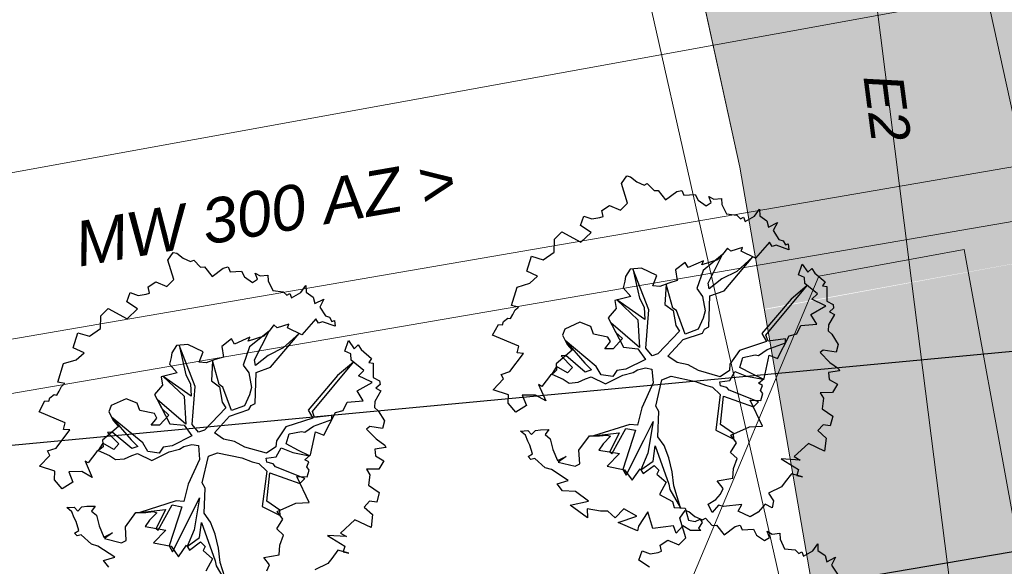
# Model space of a CAD drawing. Header units: metres. Extents: x 2643011 to 2643179, y 1217594 to 1217713.
# Tile 21 of 60: x 2643061 to 2643072, y 1217653 to 1217659. Entities that reach past the tile are written whole.
import ezdxf

# ---------------------------------------------------------------- set-up
doc = ezdxf.new("R2010")
doc.units = ezdxf.units.M
doc.linetypes.add('AUSGEZOGEN', pattern=[0])
for name, color, linetype in [('XR$1$_65373', 7, 'Continuous'), ('XR$1$_65374', 7, 'Continuous'), ('XR$1$_65386', 7, 'Continuous'), ('XR$1$_65388', 7, 'Continuous'), ('XR$1$_65389', 7, 'Continuous'), ('XR$1$_65391', 7, 'Continuous'), ('XR$1$_65397', 7, 'Continuous'), ('XR$1$_65398', 7, 'Continuous'), ('XR$1$_65411', 7, 'Continuous'), ('XR$1$_65414', 7, 'Continuous'), ('XR$1$_65415', 7, 'Continuous')]:
    doc.layers.add(name, color=color, linetype=linetype)
doc.styles.add('ARIAL', font='arial.ttf')

msp = doc.modelspace()

# ---------------------------------------------------------------- hatches: boundary and pattern name
at = {"layer": 'XR$1$_65414', "linetype": 'AUSGEZOGEN', "lineweight": 20, "true_color": 0xf0f0ea, "transparency": 33554687}
for points in [[(2643069.602, 1217656.008), (2643075.785, 1217657.132), (2643075.074, 1217660.177), (2643064.268, 1217706.514), (2643062.711, 1217713.187), (2643055.867, 1217713.187), (2643063.302, 1217684.361), (2643067.517, 1217665.822), (2643069.329, 1217657.59)], [(2643072.693, 1217656.568), (2643069.603, 1217655.999), (2643073.413, 1217633.883), (2643075.752, 1217620.307), (2643078.7, 1217620.737), (2643076.361, 1217634.313)]]:
    msp.add_hatch(color=7, dxfattribs=at).paths.add_polyline_path(points)

# ---------------------------------------------------------------- linework, layer by layer
at = {"layer": 'XR$1$_65373', "color": 3, "linetype": 'AUSGEZOGEN', "lineweight": 20, "transparency": 33554687}
msp.add_line((2643065.821, 1217670.513), (2643069.908, 1217652.404), dxfattribs=at)
at = {"layer": 'XR$1$_65374', "color": 5, "linetype": 'AUSGEZOGEN', "lineweight": 25, "transparency": 33554687}
msp.add_line((2643055.888, 1217653.987), (2643077.188, 1217655.99), dxfattribs=at)
at = {"layer": 'XR$1$_65386', "color": 204, "linetype": 'AUSGEZOGEN', "lineweight": 20, "transparency": 33554687}
for p, q in [((2643054.457, 1217656.302), (2643073.64, 1217659.788)), ((2643071.83, 1217656.669), (2643070.207, 1217656.374)), ((2643072.368, 1217653.718), (2643071.83, 1217656.669)), ((2643070.207, 1217656.374), (2643068.753, 1217652.908))]:
    msp.add_line(p, q, dxfattribs=at)
at = {"layer": 'XR$1$_65388', "color": 6, "linetype": 'AUSGEZOGEN', "lineweight": 20, "transparency": 33554687}
for p, q in [((2643054.847, 1217654.577), (2643076.769, 1217658.35)), ((2643054.949, 1217653.986), (2643076.995, 1217657.78))]:
    msp.add_line(p, q, dxfattribs=at)
at = {"layer": 'XR$1$_65391', "color": 6, "linetype": 'AUSGEZOGEN', "lineweight": 20, "transparency": 33554687}
for p, q in [((2643067.397, 1217686.751), (2643071.212, 1217656.557)), ((2643071.212, 1217656.557), (2643071.787, 1217652.014))]:
    msp.add_line(p, q, dxfattribs=at)
at = {"layer": 'XR$1$_65397', "color": 12, "linetype": 'AUSGEZOGEN', "lineweight": 25, "transparency": 33554687}
msp.add_line((2643073.463, 1217653.485), (2643066.188, 1217652.248), dxfattribs=at)
at = {"layer": 'XR$1$_65398', "color": 250, "linetype": 'AUSGEZOGEN', "lineweight": -3, "transparency": 33554687}
for p, q in [((2643068.008, 1217657.407), (2643068.067, 1217657.492)), ((2643068.067, 1217657.492), (2643068.109, 1217657.481)), ((2643068.075, 1217657.189), (2643068.008, 1217657.407)), ((2643068.109, 1217657.481), (2643068.177, 1217657.426)), ((2643068.177, 1217657.426), (2643068.261, 1217657.389)), ((2643068.261, 1217657.389), (2643068.295, 1217657.407)), ((2643068.295, 1217657.407), (2643068.37, 1217657.327)), ((2643068.37, 1217657.327), (2643068.416, 1217657.33)), ((2643068.416, 1217657.33), (2643068.5, 1217657.223)), ((2643068.5, 1217657.223), (2643068.624, 1217657.316)), ((2643068.624, 1217657.316), (2643068.682, 1217657.329)), ((2643068.682, 1217657.329), (2643068.704, 1217657.276)), ((2643068.704, 1217657.276), (2643068.83, 1217657.284)), ((2643068.83, 1217657.284), (2643068.863, 1217657.22)), ((2643067.788, 1217657.107), (2643067.873, 1217657.162)), ((2643067.873, 1217657.162), (2643067.998, 1217657.109)), ((2643067.998, 1217657.109), (2643068.075, 1217657.189)), ((2643068.863, 1217657.22), (2643068.95, 1217657.157)), ((2643068.95, 1217657.157), (2643069.007, 1217657.193)), ((2643069.007, 1217657.193), (2643068.982, 1217657.261)), ((2643068.982, 1217657.261), (2643069.037, 1217657.231)), ((2643069.037, 1217657.231), (2643069.124, 1217657.238)), ((2643069.124, 1217657.238), (2643069.125, 1217657.174)), ((2643069.125, 1217657.174), (2643069.177, 1217657.067)), ((2643067.802, 1217657.039), (2643067.788, 1217657.107)), ((2643069.177, 1217657.067), (2643069.293, 1217657.052)), ((2643069.293, 1217657.052), (2643069.335, 1217657.014)), ((2643069.492, 1217657.043), (2643069.548, 1217657.122)), ((2643069.548, 1217657.122), (2643069.549, 1217657.047)), ((2643069.549, 1217657.047), (2643069.628, 1217656.991)), ((2643067.552, 1217656.939), (2643067.588, 1217657.044)), ((2643067.669, 1217656.86), (2643067.552, 1217656.939)), ((2643067.588, 1217657.044), (2643067.676, 1217657.011)), ((2643067.676, 1217657.011), (2643067.766, 1217657.026)), ((2643067.766, 1217657.026), (2643067.802, 1217657.039)), ((2643069.335, 1217657.014), (2643069.368, 1217657.032)), ((2643069.368, 1217657.032), (2643069.388, 1217656.984)), ((2643069.388, 1217656.984), (2643069.492, 1217657.043)), ((2643069.628, 1217656.991), (2643069.648, 1217656.92)), ((2643069.648, 1217656.92), (2643069.746, 1217656.972)), ((2643069.746, 1217656.972), (2643069.7, 1217656.883)), ((2643067.26, 1217656.785), (2643067.342, 1217656.867)), ((2643067.342, 1217656.867), (2643067.554, 1217656.752)), ((2643067.554, 1217656.752), (2643067.669, 1217656.86)), ((2643069.7, 1217656.883), (2643069.764, 1217656.782)), ((2643067.255, 1217656.642), (2643067.26, 1217656.785)), ((2643069.657, 1217656.752), (2643069.502, 1217656.573)), ((2643069.687, 1217656.703), (2643069.657, 1217656.752)), ((2643069.764, 1217656.782), (2643069.81, 1217656.768)), ((2643069.81, 1217656.768), (2643069.835, 1217656.722)), ((2643069.835, 1217656.722), (2643069.866, 1217656.732)), ((2643069.866, 1217656.732), (2643069.874, 1217656.667)), ((2643062.948, 1217656.553), (2643063.007, 1217656.638)), ((2643063.007, 1217656.638), (2643063.049, 1217656.628)), ((2643063.049, 1217656.628), (2643063.117, 1217656.573)), ((2643067.132, 1217656.555), (2643067.255, 1217656.642)), ((2643069.135, 1217656.613), (2643068.919, 1217656.438)), ((2643068.973, 1217656.294), (2643069.135, 1217656.613)), ((2643069.135, 1217656.613), (2643069.079, 1217656.555)), ((2643069.189, 1217656.684), (2643069.135, 1217656.613)), ((2643069.228, 1217656.651), (2643069.189, 1217656.684)), ((2643069.358, 1217656.691), (2643069.228, 1217656.651)), ((2643069.342, 1217656.651), (2643069.358, 1217656.691)), ((2643069.502, 1217656.573), (2643069.342, 1217656.651)), ((2643069.734, 1217656.717), (2643069.687, 1217656.703)), ((2643069.874, 1217656.667), (2643069.734, 1217656.717)), ((2643063.015, 1217656.335), (2643062.948, 1217656.553)), ((2643063.117, 1217656.573), (2643063.202, 1217656.535)), ((2643063.202, 1217656.535), (2643063.236, 1217656.553)), ((2643063.236, 1217656.553), (2643063.31, 1217656.474)), ((2643066.951, 1217656.427), (2643067.003, 1217656.595)), ((2643067.003, 1217656.595), (2643067.132, 1217656.555)), ((2643068.716, 1217656.526), (2643068.609, 1217656.443)), ((2643068.751, 1217656.469), (2643068.716, 1217656.526)), ((2643068.923, 1217656.544), (2643068.751, 1217656.469)), ((2643069.079, 1217656.555), (2643068.903, 1217656.501)), ((2643068.903, 1217656.501), (2643068.923, 1217656.544)), ((2643069.153, 1217656.211), (2643069.473, 1217656.587)), ((2643069.473, 1217656.587), (2643069.293, 1217656.426)), ((2643069.982, 1217656.389), (2643070.023, 1217656.508)), ((2643070.023, 1217656.508), (2643070.087, 1217656.416)), ((2643063.31, 1217656.474), (2643063.356, 1217656.476)), ((2643063.356, 1217656.476), (2643063.441, 1217656.369)), ((2643063.441, 1217656.369), (2643063.564, 1217656.463)), ((2643063.564, 1217656.463), (2643063.622, 1217656.476)), ((2643063.622, 1217656.476), (2643063.644, 1217656.423)), ((2643063.644, 1217656.423), (2643063.77, 1217656.43)), ((2643063.77, 1217656.43), (2643063.804, 1217656.366)), ((2643063.947, 1217656.34), (2643063.922, 1217656.407)), ((2643063.922, 1217656.407), (2643063.977, 1217656.377)), ((2643067.072, 1217656.373), (2643066.951, 1217656.427)), ((2643068.105, 1217656.452), (2643068.051, 1217656.37)), ((2643068.23, 1217656.464), (2643068.105, 1217656.452)), ((2643068.314, 1217655.996), (2643068.134, 1217656.455)), ((2643068.134, 1217656.455), (2643068.207, 1217656.128)), ((2643068.403, 1217656.382), (2643068.23, 1217656.464)), ((2643068.609, 1217656.443), (2643068.628, 1217656.324)), ((2643068.919, 1217656.438), (2643068.849, 1217656.234)), ((2643069.293, 1217656.426), (2643069.127, 1217656.342)), ((2643070.048, 1217656.359), (2643069.982, 1217656.389)), ((2643070.087, 1217656.416), (2643070.129, 1217656.46)), ((2643070.129, 1217656.46), (2643070.162, 1217656.408)), ((2643070.162, 1217656.408), (2643070.28, 1217656.308)), ((2643062.728, 1217656.253), (2643062.813, 1217656.309)), ((2643062.813, 1217656.309), (2643062.938, 1217656.256)), ((2643062.938, 1217656.256), (2643063.015, 1217656.335)), ((2643063.804, 1217656.366), (2643063.89, 1217656.304)), ((2643063.89, 1217656.304), (2643063.947, 1217656.34)), ((2643063.977, 1217656.377), (2643064.064, 1217656.385)), ((2643064.064, 1217656.385), (2643064.065, 1217656.321)), ((2643064.065, 1217656.321), (2643064.117, 1217656.214)), ((2643066.844, 1217656.252), (2643066.984, 1217656.294)), ((2643066.984, 1217656.294), (2643067.072, 1217656.373)), ((2643068.046, 1217656.319), (2643068.026, 1217656.244)), ((2643068.051, 1217656.37), (2643068.046, 1217656.319)), ((2643068.356, 1217656.267), (2643068.403, 1217656.382)), ((2643068.535, 1217656.296), (2643068.436, 1217656.259)), ((2643068.504, 1217656.285), (2643068.492, 1217656.058)), ((2643068.579, 1217656.017), (2643068.504, 1217656.285)), ((2643068.628, 1217656.324), (2643068.535, 1217656.296)), ((2643068.985, 1217656.231), (2643068.973, 1217656.294)), ((2643069.127, 1217656.342), (2643068.985, 1217656.231)), ((2643070.052, 1217656.29), (2643070.048, 1217656.359)), ((2643070.192, 1217656.175), (2643070.052, 1217656.29)), ((2643070.28, 1217656.308), (2643070.249, 1217656.264)), ((2643062.492, 1217656.086), (2643062.528, 1217656.191)), ((2643062.528, 1217656.191), (2643062.617, 1217656.157)), ((2643062.617, 1217656.157), (2643062.706, 1217656.172)), ((2643062.706, 1217656.172), (2643062.743, 1217656.185)), ((2643062.743, 1217656.185), (2643062.728, 1217656.253)), ((2643064.117, 1217656.214), (2643064.233, 1217656.199)), ((2643064.233, 1217656.199), (2643064.275, 1217656.161)), ((2643064.275, 1217656.161), (2643064.309, 1217656.179)), ((2643064.309, 1217656.179), (2643064.328, 1217656.13)), ((2643064.328, 1217656.13), (2643064.432, 1217656.19)), ((2643064.432, 1217656.19), (2643064.488, 1217656.269)), ((2643064.488, 1217656.269), (2643064.489, 1217656.194)), ((2643064.489, 1217656.194), (2643064.568, 1217656.138)), ((2643066.78, 1217656.046), (2643066.844, 1217656.252)), ((2643068.026, 1217656.244), (2643068.11, 1217656.148)), ((2643068.436, 1217656.259), (2643068.356, 1217656.267)), ((2643068.849, 1217656.234), (2643068.91, 1217656.148)), ((2643068.993, 1217656.153), (2643069.153, 1217656.211)), ((2643069.619, 1217655.716), (2643070.079, 1217656.268)), ((2643070.079, 1217656.268), (2643069.898, 1217656.118)), ((2643070.132, 1217656.116), (2643070.192, 1217656.175)), ((2643070.249, 1217656.264), (2643070.296, 1217656.257)), ((2643070.296, 1217656.257), (2643070.299, 1217656.096)), ((2643062.609, 1217656.007), (2643062.492, 1217656.086)), ((2643064.568, 1217656.138), (2643064.588, 1217656.067)), ((2643064.588, 1217656.067), (2643064.686, 1217656.118)), ((2643064.686, 1217656.118), (2643064.641, 1217656.029)), ((2643068.11, 1217656.148), (2643067.933, 1217656.102)), ((2643067.933, 1217656.102), (2643067.948, 1217656.013)), ((2643068.268, 1217655.89), (2643067.954, 1217656.108)), ((2643067.954, 1217656.108), (2643068.188, 1217655.886)), ((2643068.207, 1217656.128), (2643068.26, 1217656.026)), ((2643068.91, 1217656.148), (2643068.941, 1217655.985)), ((2643068.981, 1217655.807), (2643068.993, 1217656.153)), ((2643069.898, 1217656.118), (2643069.571, 1217655.734)), ((2643070.277, 1217656.047), (2643070.132, 1217656.116)), ((2643070.299, 1217656.096), (2643070.369, 1217656.057)), ((2643062.2, 1217655.931), (2643062.282, 1217656.013)), ((2643062.282, 1217656.013), (2643062.494, 1217655.898)), ((2643062.494, 1217655.898), (2643062.609, 1217656.007)), ((2643064.641, 1217656.029), (2643064.705, 1217655.929)), ((2643066.859, 1217656.028), (2643066.78, 1217656.046)), ((2643066.794, 1217655.945), (2643066.821, 1217655.998)), ((2643066.821, 1217655.998), (2643066.859, 1217656.028)), ((2643067.948, 1217656.013), (2643067.858, 1217655.907)), ((2643068.26, 1217656.026), (2643068.268, 1217655.89)), ((2643068.278, 1217655.571), (2643068.314, 1217655.996)), ((2643068.492, 1217656.058), (2643068.582, 1217655.99)), ((2643068.621, 1217655.989), (2643068.579, 1217656.017)), ((2643068.582, 1217655.99), (2643068.612, 1217655.822)), ((2643068.717, 1217655.726), (2643068.621, 1217655.989)), ((2643068.941, 1217655.985), (2643068.919, 1217655.904)), ((2643070.118, 1217655.947), (2643070.285, 1217656.041)), ((2643070.285, 1217656.041), (2643070.277, 1217656.047)), ((2643070.373, 1217656.016), (2643070.329, 1217655.977)), ((2643070.329, 1217655.977), (2643070.384, 1217655.946)), ((2643070.369, 1217656.057), (2643070.373, 1217656.016)), ((2643062.195, 1217655.788), (2643062.2, 1217655.931)), ((2643064.597, 1217655.898), (2643064.443, 1217655.72)), ((2643064.627, 1217655.849), (2643064.597, 1217655.898)), ((2643064.674, 1217655.863), (2643064.627, 1217655.849)), ((2643064.815, 1217655.814), (2643064.674, 1217655.863)), ((2643064.705, 1217655.929), (2643064.751, 1217655.914)), ((2643064.751, 1217655.914), (2643064.775, 1217655.869)), ((2643064.775, 1217655.869), (2643064.806, 1217655.879)), ((2643064.806, 1217655.879), (2643064.815, 1217655.814)), ((2643066.681, 1217655.831), (2643066.69, 1217655.868)), ((2643066.69, 1217655.868), (2643066.74, 1217655.905)), ((2643066.74, 1217655.905), (2643066.77, 1217655.9)), ((2643066.77, 1217655.9), (2643066.794, 1217655.945)), ((2643067.542, 1217655.859), (2643067.377, 1217655.783)), ((2643067.666, 1217655.81), (2643067.542, 1217655.859)), ((2643067.858, 1217655.907), (2643067.943, 1217655.746)), ((2643068.21, 1217655.578), (2643067.888, 1217655.851)), ((2643067.888, 1217655.851), (2643068.03, 1217655.581)), ((2643068.188, 1217655.886), (2643068.21, 1217655.578)), ((2643068.919, 1217655.904), (2643068.861, 1217655.781)), ((2643070.187, 1217655.836), (2643070.118, 1217655.947)), ((2643070.384, 1217655.946), (2643070.316, 1217655.829)), ((2643061.891, 1217655.574), (2643061.943, 1217655.742)), ((2643061.943, 1217655.742), (2643062.072, 1217655.702)), ((2643062.072, 1217655.702), (2643062.195, 1217655.788)), ((2643064.076, 1217655.759), (2643063.859, 1217655.585)), ((2643063.913, 1217655.441), (2643064.076, 1217655.759)), ((2643064.076, 1217655.759), (2643064.02, 1217655.702)), ((2643064.129, 1217655.831), (2643064.076, 1217655.759)), ((2643064.093, 1217655.358), (2643064.413, 1217655.734)), ((2643064.168, 1217655.797), (2643064.129, 1217655.831)), ((2643064.298, 1217655.838), (2643064.168, 1217655.797)), ((2643064.413, 1217655.734), (2643064.233, 1217655.572)), ((2643064.283, 1217655.797), (2643064.298, 1217655.838)), ((2643064.443, 1217655.72), (2643064.283, 1217655.797)), ((2643066.57, 1217655.714), (2643066.636, 1217655.835)), ((2643066.636, 1217655.835), (2643066.681, 1217655.831)), ((2643067.377, 1217655.783), (2643067.349, 1217655.714)), ((2643067.694, 1217655.727), (2643067.666, 1217655.81)), ((2643067.943, 1217655.746), (2643068.017, 1217655.677)), ((2643068.656, 1217655.759), (2643068.414, 1217655.508)), ((2643068.612, 1217655.822), (2643068.656, 1217655.759)), ((2643068.694, 1217655.667), (2643068.91, 1217655.737)), ((2643068.861, 1217655.781), (2643068.717, 1217655.726)), ((2643068.91, 1217655.737), (2643068.935, 1217655.783)), ((2643068.935, 1217655.783), (2643068.981, 1217655.807)), ((2643069.571, 1217655.734), (2643069.625, 1217655.643)), ((2643069.877, 1217655.707), (2643069.963, 1217655.729)), ((2643069.963, 1217655.729), (2643070.006, 1217655.823)), ((2643070.006, 1217655.823), (2643070.187, 1217655.836)), ((2643070.316, 1217655.829), (2643070.313, 1217655.762)), ((2643070.313, 1217655.762), (2643070.354, 1217655.725)), ((2643063.657, 1217655.673), (2643063.549, 1217655.59)), ((2643063.691, 1217655.615), (2643063.657, 1217655.673)), ((2643063.863, 1217655.691), (2643063.691, 1217655.615)), ((2643064.02, 1217655.702), (2643063.843, 1217655.647)), ((2643063.843, 1217655.647), (2643063.863, 1217655.691)), ((2643064.923, 1217655.536), (2643064.963, 1217655.654)), ((2643064.963, 1217655.654), (2643065.027, 1217655.563)), ((2643066.862, 1217655.592), (2643066.57, 1217655.714)), ((2643067.349, 1217655.714), (2643067.402, 1217655.612)), ((2643067.726, 1217655.366), (2643067.38, 1217655.655)), ((2643067.38, 1217655.655), (2643067.599, 1217655.403)), ((2643067.856, 1217655.694), (2643067.694, 1217655.727)), ((2643067.823, 1217655.564), (2643067.883, 1217655.644)), ((2643067.883, 1217655.644), (2643067.856, 1217655.694)), ((2643068.017, 1217655.677), (2643067.915, 1217655.563)), ((2643068.526, 1217655.481), (2643068.694, 1217655.667)), ((2643069.625, 1217655.643), (2643069.325, 1217655.545)), ((2643069.644, 1217655.649), (2643069.619, 1217655.716)), ((2643069.633, 1217655.555), (2643069.837, 1217655.628)), ((2643069.836, 1217655.673), (2643069.644, 1217655.649)), ((2643069.747, 1217655.453), (2643069.877, 1217655.707)), ((2643069.837, 1217655.628), (2643069.836, 1217655.673)), ((2643070.354, 1217655.725), (2643070.425, 1217655.611)), ((2643062.013, 1217655.519), (2643061.891, 1217655.574)), ((2643061.925, 1217655.44), (2643062.013, 1217655.519)), ((2643062.992, 1217655.517), (2643062.986, 1217655.466)), ((2643063.045, 1217655.599), (2643062.992, 1217655.517)), ((2643063.17, 1217655.611), (2643063.045, 1217655.599)), ((2643063.254, 1217655.142), (2643063.075, 1217655.602)), ((2643063.075, 1217655.602), (2643063.147, 1217655.274)), ((2643063.343, 1217655.529), (2643063.17, 1217655.611)), ((2643063.296, 1217655.413), (2643063.343, 1217655.529)), ((2643063.549, 1217655.59), (2643063.569, 1217655.47)), ((2643063.859, 1217655.585), (2643063.789, 1217655.381)), ((2643064.233, 1217655.572), (2643064.067, 1217655.489)), ((2643064.988, 1217655.505), (2643064.923, 1217655.536)), ((2643065.027, 1217655.563), (2643065.069, 1217655.607)), ((2643065.069, 1217655.607), (2643065.102, 1217655.555)), ((2643065.102, 1217655.555), (2643065.22, 1217655.455)), ((2643066.763, 1217655.308), (2643066.915, 1217655.511)), ((2643066.843, 1217655.517), (2643066.862, 1217655.592)), ((2643066.915, 1217655.511), (2643066.843, 1217655.517)), ((2643067.457, 1217655.549), (2643067.279, 1217655.396)), ((2643067.402, 1217655.612), (2643067.457, 1217655.549)), ((2643067.915, 1217655.563), (2643067.823, 1217655.564)), ((2643068.03, 1217655.581), (2643068.191, 1217655.563)), ((2643068.191, 1217655.563), (2643068.275, 1217655.445)), ((2643068.351, 1217655.486), (2643068.278, 1217655.571)), ((2643069.325, 1217655.545), (2643069.217, 1217655.391)), ((2643069.534, 1217655.487), (2643069.633, 1217655.555)), ((2643070.258, 1217655.549), (2643070.224, 1217655.521)), ((2643070.224, 1217655.521), (2643070.332, 1217655.41)), ((2643070.4, 1217655.527), (2643070.258, 1217655.549)), ((2643070.425, 1217655.611), (2643070.4, 1217655.527)), ((2643061.784, 1217655.399), (2643061.925, 1217655.44)), ((2643062.986, 1217655.466), (2643062.967, 1217655.391)), ((2643063.376, 1217655.406), (2643063.296, 1217655.413)), ((2643063.475, 1217655.443), (2643063.376, 1217655.406)), ((2643063.445, 1217655.431), (2643063.433, 1217655.204)), ((2643063.519, 1217655.163), (2643063.445, 1217655.431)), ((2643063.569, 1217655.47), (2643063.475, 1217655.443)), ((2643063.925, 1217655.377), (2643063.913, 1217655.441)), ((2643064.067, 1217655.489), (2643063.925, 1217655.377)), ((2643064.56, 1217654.862), (2643065.019, 1217655.414)), ((2643065.019, 1217655.414), (2643064.839, 1217655.264)), ((2643064.992, 1217655.436), (2643064.988, 1217655.505)), ((2643065.132, 1217655.322), (2643064.992, 1217655.436)), ((2643065.22, 1217655.455), (2643065.189, 1217655.411)), ((2643065.189, 1217655.411), (2643065.236, 1217655.403)), ((2643065.236, 1217655.403), (2643065.239, 1217655.242)), ((2643067.386, 1217655.488), (2643067.335, 1217655.484)), ((2643067.335, 1217655.484), (2643067.462, 1217655.356)), ((2643067.604, 1217655.302), (2643067.386, 1217655.488)), ((2643067.599, 1217655.403), (2643067.672, 1217655.327)), ((2643068.275, 1217655.445), (2643068.057, 1217655.335)), ((2643068.414, 1217655.508), (2643068.351, 1217655.486)), ((2643068.629, 1217655.41), (2643068.526, 1217655.481)), ((2643068.751, 1217655.383), (2643068.629, 1217655.41)), ((2643069.327, 1217655.356), (2643069.361, 1217655.467)), ((2643069.361, 1217655.467), (2643069.498, 1217655.494)), ((2643069.498, 1217655.494), (2643069.534, 1217655.487)), ((2643069.597, 1217655.233), (2643069.656, 1217655.491)), ((2643069.656, 1217655.491), (2643069.747, 1217655.453)), ((2643070.332, 1217655.41), (2643070.426, 1217655.342)), ((2643061.72, 1217655.192), (2643061.784, 1217655.399)), ((2643063.05, 1217655.294), (2643062.873, 1217655.249)), ((2643062.967, 1217655.391), (2643063.05, 1217655.294)), ((2643063.789, 1217655.381), (2643063.85, 1217655.294)), ((2643063.85, 1217655.294), (2643063.882, 1217655.132)), ((2643063.921, 1217654.954), (2643063.934, 1217655.3)), ((2643063.934, 1217655.3), (2643064.093, 1217655.358)), ((2643065.073, 1217655.263), (2643065.132, 1217655.322)), ((2643066.666, 1217655.278), (2643066.763, 1217655.308)), ((2643067.251, 1217655.295), (2643067.215, 1217655.27)), ((2643067.281, 1217655.366), (2643067.232, 1217655.281)), ((2643067.284, 1217655.323), (2643067.251, 1217655.295)), ((2643067.279, 1217655.396), (2643067.284, 1217655.323)), ((2643067.404, 1217655.293), (2643067.281, 1217655.366)), ((2643067.462, 1217655.356), (2643067.404, 1217655.293)), ((2643067.672, 1217655.327), (2643067.604, 1217655.302)), ((2643067.782, 1217655.272), (2643067.726, 1217655.366)), ((2643067.956, 1217655.321), (2643067.911, 1217655.254)), ((2643068.057, 1217655.335), (2643067.956, 1217655.321)), ((2643068.022, 1217655.269), (2643068.137, 1217655.297)), ((2643068.137, 1217655.297), (2643068.186, 1217655.327)), ((2643068.186, 1217655.327), (2643068.276, 1217655.349)), ((2643068.276, 1217655.349), (2643068.347, 1217655.337)), ((2643068.347, 1217655.337), (2643068.36, 1217655.182)), ((2643068.866, 1217655.319), (2643068.751, 1217655.383)), ((2643069.107, 1217655.251), (2643068.866, 1217655.319)), ((2643069.211, 1217655.321), (2643069.107, 1217655.251)), ((2643069.217, 1217655.391), (2643069.211, 1217655.321)), ((2643069.215, 1217655.211), (2643069.271, 1217655.31)), ((2643069.271, 1217655.31), (2643069.4, 1217655.259)), ((2643069.464, 1217655.282), (2643069.327, 1217655.356)), ((2643070.44, 1217655.316), (2643070.315, 1217655.298)), ((2643070.315, 1217655.298), (2643070.323, 1217655.222)), ((2643070.426, 1217655.342), (2643070.44, 1217655.316)), ((2643061.799, 1217655.175), (2643061.72, 1217655.192)), ((2643062.873, 1217655.249), (2643062.888, 1217655.159)), ((2643063.208, 1217655.036), (2643062.894, 1217655.254)), ((2643062.894, 1217655.254), (2643063.128, 1217655.033)), ((2643063.147, 1217655.274), (2643063.201, 1217655.173)), ((2643063.433, 1217655.204), (2643063.522, 1217655.137)), ((2643064.839, 1217655.264), (2643064.511, 1217654.88)), ((2643065.059, 1217655.093), (2643065.225, 1217655.187)), ((2643065.217, 1217655.194), (2643065.073, 1217655.263)), ((2643065.225, 1217655.187), (2643065.217, 1217655.194)), ((2643065.239, 1217655.242), (2643065.309, 1217655.204)), ((2643065.309, 1217655.204), (2643065.314, 1217655.163)), ((2643066.577, 1217655.106), (2643066.693, 1217655.227)), ((2643066.693, 1217655.227), (2643066.666, 1217655.278)), ((2643067.215, 1217655.27), (2643067.12, 1217655.144)), ((2643067.232, 1217655.281), (2643067.357, 1217655.226)), ((2643067.357, 1217655.226), (2643067.424, 1217655.181)), ((2643067.424, 1217655.181), (2643067.523, 1217655.19)), ((2643067.523, 1217655.19), (2643067.605, 1217655.227)), ((2643067.605, 1217655.227), (2643067.669, 1217655.25)), ((2643067.669, 1217655.25), (2643067.829, 1217655.172)), ((2643067.911, 1217655.254), (2643067.782, 1217655.272)), ((2643067.829, 1217655.172), (2643068.022, 1217655.269)), ((2643068.36, 1217655.182), (2643068.235, 1217654.906)), ((2643068.389, 1217654.922), (2643068.459, 1217655.218)), ((2643068.459, 1217655.218), (2643068.563, 1217655.256)), ((2643068.563, 1217655.256), (2643068.832, 1217655.199)), ((2643068.832, 1217655.199), (2643068.946, 1217655.156)), ((2643069.104, 1217655.196), (2643069.215, 1217655.211)), ((2643069.111, 1217655.15), (2643069.104, 1217655.196)), ((2643069.4, 1217655.259), (2643069.587, 1217655.224)), ((2643069.587, 1217655.224), (2643069.464, 1217655.282)), ((2643069.535, 1217655.179), (2643069.597, 1217655.233)), ((2643070.323, 1217655.222), (2643070.416, 1217655.168)), ((2643061.711, 1217655.047), (2643061.735, 1217655.092)), ((2643061.735, 1217655.092), (2643061.761, 1217655.144)), ((2643061.761, 1217655.144), (2643061.799, 1217655.175)), ((2643062.888, 1217655.159), (2643062.799, 1217655.054)), ((2643063.201, 1217655.173), (2643063.208, 1217655.036)), ((2643063.218, 1217654.717), (2643063.254, 1217655.142)), ((2643063.561, 1217655.136), (2643063.519, 1217655.163)), ((2643063.522, 1217655.137), (2643063.552, 1217654.969)), ((2643063.657, 1217654.873), (2643063.561, 1217655.136)), ((2643063.882, 1217655.132), (2643063.859, 1217655.051)), ((2643065.128, 1217654.983), (2643065.059, 1217655.093)), ((2643065.324, 1217655.093), (2643065.257, 1217654.975)), ((2643065.314, 1217655.163), (2643065.269, 1217655.124)), ((2643065.269, 1217655.124), (2643065.324, 1217655.093)), ((2643066.747, 1217655.051), (2643066.577, 1217655.106)), ((2643067.12, 1217655.144), (2643067.083, 1217655.163)), ((2643067.083, 1217655.163), (2643067.162, 1217654.982)), ((2643068.946, 1217655.156), (2643069.022, 1217655.135)), ((2643069.022, 1217655.135), (2643069.109, 1217655.052)), ((2643069.181, 1217655.133), (2643069.111, 1217655.15)), ((2643069.209, 1217655.1), (2643069.181, 1217655.133)), ((2643069.537, 1217654.97), (2643069.209, 1217655.1)), ((2643069.58, 1217655.155), (2643069.535, 1217655.179)), ((2643069.556, 1217655.099), (2643069.58, 1217655.155)), ((2643069.584, 1217655.064), (2643069.556, 1217655.099)), ((2643070.362, 1217655.074), (2643070.223, 1217655.072)), ((2643070.223, 1217655.072), (2643070.261, 1217655.011)), ((2643070.416, 1217655.168), (2643070.362, 1217655.074)), ((2643061.511, 1217654.861), (2643061.576, 1217654.982)), ((2643061.576, 1217654.982), (2643061.622, 1217654.978)), ((2643061.622, 1217654.978), (2643061.63, 1217655.015)), ((2643061.63, 1217655.015), (2643061.68, 1217655.052)), ((2643061.68, 1217655.052), (2643061.711, 1217655.047)), ((2643062.483, 1217655.006), (2643062.317, 1217654.929)), ((2643062.606, 1217654.956), (2643062.483, 1217655.006)), ((2643062.799, 1217655.054), (2643062.883, 1217654.893)), ((2643063.15, 1217654.724), (2643062.828, 1217654.998)), ((2643062.828, 1217654.998), (2643062.971, 1217654.727)), ((2643063.128, 1217655.033), (2643063.15, 1217654.724)), ((2643063.552, 1217654.969), (2643063.596, 1217654.906)), ((2643063.859, 1217655.051), (2643063.801, 1217654.927)), ((2643064.903, 1217654.875), (2643064.946, 1217654.969)), ((2643064.946, 1217654.969), (2643065.128, 1217654.983)), ((2643065.257, 1217654.975), (2643065.253, 1217654.909)), ((2643066.743, 1217654.956), (2643066.747, 1217655.051)), ((2643067.047, 1217655.047), (2643066.901, 1217655.046)), ((2643066.901, 1217655.046), (2643066.947, 1217654.929)), ((2643067.162, 1217654.982), (2643067.047, 1217655.047)), ((2643069.109, 1217655.052), (2643069.058, 1217654.657)), ((2643069.112, 1217654.718), (2643069.146, 1217655.034)), ((2643069.146, 1217655.034), (2643069.481, 1217654.914)), ((2643069.581, 1217654.701), (2643069.444, 1217654.99)), ((2643069.444, 1217654.99), (2643069.56, 1217654.987)), ((2643069.481, 1217654.914), (2643069.537, 1217654.97)), ((2643069.56, 1217654.987), (2643069.584, 1217655.064)), ((2643070.261, 1217655.011), (2643070.247, 1217654.895)), ((2643061.802, 1217654.738), (2643061.511, 1217654.861)), ((2643062.317, 1217654.929), (2643062.289, 1217654.86)), ((2643062.289, 1217654.86), (2643062.343, 1217654.759)), ((2643062.634, 1217654.874), (2643062.606, 1217654.956)), ((2643062.797, 1217654.841), (2643062.634, 1217654.874)), ((2643062.883, 1217654.893), (2643062.957, 1217654.824)), ((2643063.596, 1217654.906), (2643063.355, 1217654.655)), ((2643063.634, 1217654.813), (2643063.85, 1217654.884)), ((2643063.801, 1217654.927), (2643063.657, 1217654.873)), ((2643063.85, 1217654.884), (2643063.876, 1217654.93)), ((2643063.876, 1217654.93), (2643063.921, 1217654.954)), ((2643064.511, 1217654.88), (2643064.565, 1217654.79)), ((2643064.584, 1217654.795), (2643064.56, 1217654.862)), ((2643064.687, 1217654.599), (2643064.818, 1217654.853)), ((2643064.818, 1217654.853), (2643064.903, 1217654.875)), ((2643065.253, 1217654.909), (2643065.294, 1217654.872)), ((2643065.294, 1217654.872), (2643065.365, 1217654.758)), ((2643066.828, 1217654.856), (2643066.743, 1217654.956)), ((2643066.947, 1217654.929), (2643066.828, 1217654.856)), ((2643068.235, 1217654.906), (2643068.186, 1217654.712)), ((2643068.424, 1217654.863), (2643068.389, 1217654.922)), ((2643068.411, 1217654.581), (2643068.424, 1217654.863)), ((2643070.247, 1217654.895), (2643070.366, 1217654.812)), ((2643062.667, 1217654.513), (2643062.32, 1217654.801)), ((2643062.32, 1217654.801), (2643062.54, 1217654.549)), ((2643062.343, 1217654.759), (2643062.398, 1217654.695)), ((2643062.763, 1217654.711), (2643062.823, 1217654.79)), ((2643062.823, 1217654.79), (2643062.797, 1217654.841)), ((2643062.957, 1217654.824), (2643062.855, 1217654.71)), ((2643063.467, 1217654.627), (2643063.634, 1217654.813)), ((2643064.565, 1217654.79), (2643064.265, 1217654.692)), ((2643064.573, 1217654.701), (2643064.777, 1217654.774)), ((2643064.777, 1217654.819), (2643064.584, 1217654.795)), ((2643064.777, 1217654.774), (2643064.777, 1217654.819)), ((2643065.365, 1217654.758), (2643065.34, 1217654.673)), ((2643068.258, 1217654.544), (2643068.359, 1217654.753)), ((2643068.359, 1217654.753), (2643068.302, 1217654.399)), ((2643070.366, 1217654.812), (2643070.336, 1217654.704)), ((2643061.703, 1217654.454), (2643061.855, 1217654.658)), ((2643061.783, 1217654.663), (2643061.802, 1217654.738)), ((2643061.855, 1217654.658), (2643061.783, 1217654.663)), ((2643062.398, 1217654.695), (2643062.219, 1217654.542)), ((2643062.326, 1217654.634), (2643062.276, 1217654.631)), ((2643062.276, 1217654.631), (2643062.402, 1217654.503)), ((2643062.545, 1217654.449), (2643062.326, 1217654.634)), ((2643062.855, 1217654.71), (2643062.763, 1217654.711)), ((2643062.971, 1217654.727), (2643063.131, 1217654.71)), ((2643063.131, 1217654.71), (2643063.215, 1217654.592)), ((2643063.291, 1217654.632), (2643063.218, 1217654.717)), ((2643063.355, 1217654.655), (2643063.291, 1217654.632)), ((2643064.265, 1217654.692), (2643064.158, 1217654.538)), ((2643064.302, 1217654.614), (2643064.438, 1217654.641)), ((2643064.438, 1217654.641), (2643064.475, 1217654.634)), ((2643064.475, 1217654.634), (2643064.573, 1217654.701)), ((2643064.538, 1217654.38), (2643064.596, 1217654.638)), ((2643064.596, 1217654.638), (2643064.687, 1217654.599)), ((2643065.199, 1217654.696), (2643065.164, 1217654.667)), ((2643065.164, 1217654.667), (2643065.272, 1217654.557)), ((2643065.34, 1217654.673), (2643065.199, 1217654.696)), ((2643066.881, 1217654.645), (2643066.964, 1217654.651)), ((2643066.937, 1217654.6), (2643066.881, 1217654.645)), ((2643066.964, 1217654.651), (2643067.003, 1217654.607)), ((2643067.003, 1217654.607), (2643067.05, 1217654.653)), ((2643067.05, 1217654.653), (2643067.104, 1217654.66)), ((2643067.104, 1217654.66), (2643067.197, 1217654.661)), ((2643067.197, 1217654.661), (2643067.155, 1217654.606)), ((2643068.1, 1217654.72), (2643067.696, 1217654.591)), ((2643067.9, 1217654.393), (2643068.054, 1217654.674)), ((2643068.162, 1217654.655), (2643068.022, 1217654.218)), ((2643068.054, 1217654.674), (2643068.162, 1217654.655)), ((2643068.186, 1217654.712), (2643068.1, 1217654.72)), ((2643069.058, 1217654.657), (2643069.261, 1217654.555)), ((2643069.258, 1217654.617), (2643069.112, 1217654.718)), ((2643069.228, 1217654.601), (2643069.434, 1217654.693)), ((2643069.434, 1217654.693), (2643069.581, 1217654.701)), ((2643070.255, 1217654.715), (2643070.196, 1217654.652)), ((2643070.196, 1217654.652), (2643070.29, 1217654.567)), ((2643070.336, 1217654.704), (2643070.255, 1217654.715)), ((2643062.219, 1217654.542), (2643062.225, 1217654.47)), ((2643062.54, 1217654.549), (2643062.612, 1217654.473)), ((2643063.215, 1217654.592), (2643062.997, 1217654.482)), ((2643063.569, 1217654.556), (2643063.467, 1217654.627)), ((2643063.691, 1217654.53), (2643063.569, 1217654.556)), ((2643063.807, 1217654.465), (2643063.691, 1217654.53)), ((2643064.158, 1217654.538), (2643064.151, 1217654.468)), ((2643064.267, 1217654.503), (2643064.302, 1217654.614)), ((2643065.272, 1217654.557), (2643065.367, 1217654.488)), ((2643066.962, 1217654.531), (2643066.937, 1217654.6)), ((2643066.985, 1217654.489), (2643066.962, 1217654.531)), ((2643067.155, 1217654.606), (2643067.211, 1217654.56)), ((2643067.211, 1217654.56), (2643067.242, 1217654.441)), ((2643067.533, 1217654.432), (2643067.649, 1217654.591)), ((2643067.649, 1217654.591), (2643067.763, 1217654.592)), ((2643067.696, 1217654.591), (2643067.983, 1217654.626)), ((2643067.763, 1217654.592), (2643067.844, 1217654.601)), ((2643067.883, 1217654.589), (2643067.803, 1217654.503)), ((2643067.844, 1217654.601), (2643067.883, 1217654.589)), ((2643067.983, 1217654.626), (2643067.877, 1217654.413)), ((2643068.059, 1217654.152), (2643068.258, 1217654.544)), ((2643068.484, 1217654.484), (2643068.411, 1217654.581)), ((2643069.29, 1217654.515), (2643069.228, 1217654.601)), ((2643069.261, 1217654.555), (2643069.258, 1217654.617)), ((2643070.29, 1217654.567), (2643070.273, 1217654.422)), ((2643061.606, 1217654.425), (2643061.703, 1217654.454)), ((2643061.633, 1217654.374), (2643061.606, 1217654.425)), ((2643062.156, 1217654.416), (2643062.06, 1217654.29)), ((2643062.192, 1217654.442), (2643062.156, 1217654.416)), ((2643062.221, 1217654.512), (2643062.172, 1217654.428)), ((2643062.172, 1217654.428), (2643062.298, 1217654.372)), ((2643062.225, 1217654.47), (2643062.192, 1217654.442)), ((2643062.344, 1217654.44), (2643062.221, 1217654.512)), ((2643062.402, 1217654.503), (2643062.344, 1217654.44)), ((2643062.612, 1217654.473), (2643062.545, 1217654.449)), ((2643062.723, 1217654.419), (2643062.667, 1217654.513)), ((2643062.851, 1217654.4), (2643062.723, 1217654.419)), ((2643062.769, 1217654.318), (2643062.962, 1217654.415)), ((2643062.896, 1217654.467), (2643062.851, 1217654.4)), ((2643062.997, 1217654.482), (2643062.896, 1217654.467)), ((2643062.962, 1217654.415), (2643063.077, 1217654.444)), ((2643063.077, 1217654.444), (2643063.126, 1217654.474)), ((2643063.126, 1217654.474), (2643063.216, 1217654.496)), ((2643063.216, 1217654.496), (2643063.288, 1217654.484)), ((2643063.288, 1217654.484), (2643063.3, 1217654.328)), ((2643064.048, 1217654.398), (2643063.807, 1217654.465)), ((2643064.151, 1217654.468), (2643064.048, 1217654.398)), ((2643064.156, 1217654.358), (2643064.211, 1217654.457)), ((2643064.211, 1217654.457), (2643064.34, 1217654.406)), ((2643064.404, 1217654.428), (2643064.267, 1217654.503)), ((2643064.527, 1217654.37), (2643064.404, 1217654.428)), ((2643065.38, 1217654.463), (2643065.255, 1217654.445)), ((2643065.255, 1217654.445), (2643065.263, 1217654.369)), ((2643065.367, 1217654.488), (2643065.38, 1217654.463)), ((2643067.014, 1217654.392), (2643066.985, 1217654.489)), ((2643067.242, 1217654.441), (2643067.292, 1217654.316)), ((2643067.543, 1217654.28), (2643067.533, 1217654.432)), ((2643067.803, 1217654.503), (2643067.753, 1217654.434)), ((2643067.753, 1217654.434), (2643067.986, 1217654.394)), ((2643067.877, 1217654.413), (2643067.9, 1217654.393)), ((2643068.359, 1217654.31), (2643068.384, 1217654.481)), ((2643068.384, 1217654.481), (2643068.534, 1217654.052)), ((2643068.534, 1217654.348), (2643068.484, 1217654.484)), ((2643069.222, 1217654.408), (2643069.29, 1217654.515)), ((2643070.094, 1217654.507), (2643069.933, 1217654.362)), ((2643070.273, 1217654.422), (2643070.094, 1217654.507)), ((2643061.518, 1217654.253), (2643061.633, 1217654.374)), ((2643062.06, 1217654.29), (2643062.024, 1217654.31)), ((2643062.024, 1217654.31), (2643062.102, 1217654.129)), ((2643062.298, 1217654.372), (2643062.365, 1217654.327)), ((2643062.365, 1217654.327), (2643062.463, 1217654.336)), ((2643062.463, 1217654.336), (2643062.546, 1217654.373)), ((2643062.546, 1217654.373), (2643062.609, 1217654.396)), ((2643062.609, 1217654.396), (2643062.769, 1217654.318)), ((2643063.3, 1217654.328), (2643063.175, 1217654.052)), ((2643063.329, 1217654.068), (2643063.4, 1217654.365)), ((2643063.4, 1217654.365), (2643063.503, 1217654.403)), ((2643063.503, 1217654.403), (2643063.773, 1217654.346)), ((2643063.773, 1217654.346), (2643063.887, 1217654.302)), ((2643063.887, 1217654.302), (2643063.962, 1217654.282)), ((2643064.045, 1217654.342), (2643064.156, 1217654.358)), ((2643064.052, 1217654.297), (2643064.045, 1217654.342)), ((2643064.34, 1217654.406), (2643064.527, 1217654.37)), ((2643064.475, 1217654.325), (2643064.538, 1217654.38)), ((2643064.52, 1217654.301), (2643064.475, 1217654.325)), ((2643064.496, 1217654.245), (2643064.52, 1217654.301)), ((2643065.263, 1217654.369), (2643065.356, 1217654.314)), ((2643065.356, 1217654.314), (2643065.302, 1217654.221)), ((2643066.966, 1217654.36), (2643067.014, 1217654.392)), ((2643066.998, 1217654.329), (2643066.966, 1217654.36)), ((2643067.041, 1217654.341), (2643066.998, 1217654.329)), ((2643067.155, 1217654.237), (2643067.041, 1217654.341)), ((2643067.292, 1217654.316), (2643067.391, 1217654.362)), ((2643067.391, 1217654.362), (2643067.301, 1217654.299)), ((2643067.986, 1217654.394), (2643067.849, 1217654.253)), ((2643068.302, 1217654.399), (2643068.224, 1217654.212)), ((2643068.224, 1217654.212), (2643068.359, 1217654.31)), ((2643068.573, 1217654.191), (2643068.534, 1217654.348)), ((2643069.296, 1217654.34), (2643069.222, 1217654.408)), ((2643069.257, 1217654.228), (2643069.296, 1217654.34)), ((2643070.002, 1217654.322), (2643069.79, 1217654.336)), ((2643069.79, 1217654.336), (2643069.983, 1217654.215)), ((2643069.933, 1217654.362), (2643070.002, 1217654.322)), ((2643061.687, 1217654.197), (2643061.518, 1217654.253)), ((2643061.683, 1217654.103), (2643061.687, 1217654.197)), ((2643061.988, 1217654.193), (2643061.842, 1217654.192)), ((2643061.842, 1217654.192), (2643061.887, 1217654.076)), ((2643062.102, 1217654.129), (2643061.988, 1217654.193)), ((2643063.962, 1217654.282), (2643064.05, 1217654.198)), ((2643064.05, 1217654.198), (2643063.998, 1217653.804)), ((2643064.121, 1217654.279), (2643064.052, 1217654.297)), ((2643064.149, 1217654.246), (2643064.121, 1217654.279)), ((2643064.477, 1217654.116), (2643064.149, 1217654.246)), ((2643064.525, 1217654.211), (2643064.496, 1217654.245)), ((2643064.501, 1217654.133), (2643064.525, 1217654.211)), ((2643065.302, 1217654.221), (2643065.163, 1217654.219)), ((2643065.163, 1217654.219), (2643065.202, 1217654.157)), ((2643067.226, 1217654.216), (2643067.155, 1217654.237)), ((2643067.414, 1217654.093), (2643067.226, 1217654.216)), ((2643067.301, 1217654.299), (2643067.492, 1217654.253)), ((2643067.492, 1217654.253), (2643067.543, 1217654.28)), ((2643067.849, 1217654.253), (2643068.042, 1217654.214)), ((2643068.022, 1217654.218), (2643068.059, 1217654.152)), ((2643068.042, 1217654.214), (2643068.126, 1217654.096)), ((2643068.126, 1217654.096), (2643068.216, 1217654.224)), ((2643068.216, 1217654.224), (2643068.248, 1217654.172)), ((2643068.248, 1217654.172), (2643068.373, 1217654.263)), ((2643068.373, 1217654.263), (2643068.423, 1217654.21)), ((2643068.423, 1217654.21), (2643068.403, 1217654.166)), ((2643068.592, 1217654.033), (2643068.573, 1217654.191)), ((2643069.249, 1217654.12), (2643069.257, 1217654.228)), ((2643069.983, 1217654.215), (2643069.963, 1217654.151)), ((2643061.769, 1217654.002), (2643061.683, 1217654.103)), ((2643064.053, 1217653.865), (2643064.087, 1217654.181)), ((2643064.087, 1217654.181), (2643064.421, 1217654.06)), ((2643064.522, 1217653.848), (2643064.385, 1217654.137)), ((2643064.385, 1217654.137), (2643064.501, 1217654.133)), ((2643064.421, 1217654.06), (2643064.477, 1217654.116)), ((2643065.202, 1217654.157), (2643065.187, 1217654.041)), ((2643067.289, 1217654.055), (2643067.414, 1217654.093)), ((2643068.403, 1217654.166), (2643068.505, 1217654.074)), ((2643069.076, 1217654.089), (2643069.249, 1217654.12)), ((2643069.142, 1217654.005), (2643069.076, 1217654.089)), ((2643069.905, 1217654.169), (2643069.834, 1217654.078)), ((2643070.025, 1217654.135), (2643069.905, 1217654.169)), ((2643069.963, 1217654.151), (2643070.025, 1217654.135)), ((2643061.887, 1217654.076), (2643061.769, 1217654.002)), ((2643063.175, 1217654.052), (2643063.126, 1217653.858)), ((2643063.364, 1217654.01), (2643063.329, 1217654.068)), ((2643063.351, 1217653.728), (2643063.364, 1217654.01)), ((2643065.187, 1217654.041), (2643065.306, 1217653.959)), ((2643067.351, 1217653.979), (2643067.289, 1217654.055)), ((2643067.496, 1217653.97), (2643067.351, 1217653.979)), ((2643068.505, 1217654.074), (2643068.432, 1217653.938)), ((2643068.534, 1217654.052), (2643068.547, 1217653.994)), ((2643068.547, 1217653.994), (2643068.667, 1217653.788)), ((2643068.667, 1217653.788), (2643068.592, 1217654.033)), ((2643069.112, 1217653.94), (2643069.142, 1217654.005)), ((2643069.792, 1217654.023), (2643069.646, 1217653.951)), ((2643069.834, 1217654.078), (2643069.792, 1217654.023)), ((2643063.04, 1217653.867), (2643062.636, 1217653.738)), ((2643063.126, 1217653.858), (2643063.04, 1217653.867)), ((2643063.198, 1217653.69), (2643063.299, 1217653.9)), ((2643063.299, 1217653.9), (2643063.242, 1217653.545)), ((2643064.198, 1217653.764), (2643064.053, 1217653.865)), ((2643065.195, 1217653.862), (2643065.136, 1217653.798)), ((2643065.277, 1217653.851), (2643065.195, 1217653.862)), ((2643065.306, 1217653.959), (2643065.277, 1217653.851)), ((2643067.435, 1217653.819), (2643067.638, 1217653.865)), ((2643067.638, 1217653.865), (2643067.496, 1217653.97)), ((2643068.432, 1217653.938), (2643068.576, 1217653.858)), ((2643068.975, 1217653.83), (2643069.061, 1217653.881)), ((2643069.061, 1217653.881), (2643069.112, 1217653.94)), ((2643069.646, 1217653.951), (2643069.701, 1217653.867)), ((2643069.701, 1217653.867), (2643069.688, 1217653.79)), ((2643061.821, 1217653.792), (2643061.904, 1217653.798)), ((2643061.877, 1217653.746), (2643061.821, 1217653.792)), ((2643061.904, 1217653.798), (2643061.943, 1217653.753)), ((2643061.943, 1217653.753), (2643061.99, 1217653.799)), ((2643061.99, 1217653.799), (2643062.045, 1217653.807)), ((2643062.045, 1217653.807), (2643062.137, 1217653.807)), ((2643062.137, 1217653.807), (2643062.095, 1217653.753)), ((2643062.095, 1217653.753), (2643062.151, 1217653.707)), ((2643062.636, 1217653.738), (2643062.923, 1217653.772)), ((2643062.923, 1217653.772), (2643062.817, 1217653.56)), ((2643062.841, 1217653.539), (2643062.995, 1217653.821)), ((2643063.102, 1217653.802), (2643062.963, 1217653.365)), ((2643062.995, 1217653.821), (2643063.102, 1217653.802)), ((2643063.998, 1217653.804), (2643064.201, 1217653.702)), ((2643064.168, 1217653.748), (2643064.374, 1217653.84)), ((2643064.201, 1217653.702), (2643064.198, 1217653.764)), ((2643064.374, 1217653.84), (2643064.522, 1217653.848)), ((2643065.136, 1217653.798), (2643065.23, 1217653.714)), ((2643067.629, 1217653.677), (2643067.435, 1217653.819)), ((2643067.773, 1217653.753), (2643067.624, 1217653.777)), ((2643067.624, 1217653.777), (2643067.629, 1217653.677)), ((2643067.854, 1217653.752), (2643067.773, 1217653.753)), ((2643067.937, 1217653.677), (2643067.854, 1217653.752)), ((2643068.035, 1217653.778), (2643067.937, 1217653.677)), ((2643068.18, 1217653.697), (2643068.035, 1217653.778)), ((2643068.576, 1217653.858), (2643068.595, 1217653.792)), ((2643068.595, 1217653.792), (2643068.717, 1217653.786)), ((2643068.658, 1217653.673), (2643068.717, 1217653.758)), ((2643068.717, 1217653.786), (2643068.756, 1217653.65)), ((2643068.717, 1217653.758), (2643068.76, 1217653.748)), ((2643069.017, 1217653.738), (2643068.975, 1217653.83)), ((2643069.089, 1217653.819), (2643069.017, 1217653.738)), ((2643069.144, 1217653.805), (2643069.089, 1217653.819)), ((2643069.349, 1217653.827), (2643069.144, 1217653.805)), ((2643069.308, 1217653.751), (2643069.349, 1217653.827)), ((2643069.609, 1217653.829), (2643069.531, 1217653.739)), ((2643069.688, 1217653.79), (2643069.609, 1217653.829)), ((2643061.903, 1217653.678), (2643061.877, 1217653.746)), ((2643061.925, 1217653.635), (2643061.903, 1217653.678)), ((2643062.151, 1217653.707), (2643062.182, 1217653.587)), ((2643062.474, 1217653.579), (2643062.589, 1217653.737)), ((2643062.589, 1217653.737), (2643062.703, 1217653.738)), ((2643062.743, 1217653.65), (2643062.694, 1217653.581)), ((2643062.703, 1217653.738), (2643062.785, 1217653.747)), ((2643062.824, 1217653.735), (2643062.743, 1217653.65)), ((2643062.785, 1217653.747), (2643062.824, 1217653.735)), ((2643063, 1217653.299), (2643063.198, 1217653.69)), ((2643063.424, 1217653.631), (2643063.351, 1217653.728)), ((2643064.162, 1217653.555), (2643064.23, 1217653.662)), ((2643064.23, 1217653.662), (2643064.168, 1217653.748)), ((2643065.035, 1217653.654), (2643064.873, 1217653.508)), ((2643065.214, 1217653.569), (2643065.035, 1217653.654)), ((2643065.23, 1217653.714), (2643065.214, 1217653.569)), ((2643067.97, 1217653.625), (2643068.18, 1217653.697)), ((2643068.3, 1217653.745), (2643068.196, 1217653.586)), ((2643068.356, 1217653.558), (2643068.3, 1217653.745)), ((2643068.726, 1217653.455), (2643068.658, 1217653.673)), ((2643068.756, 1217653.65), (2643068.828, 1217653.638)), ((2643068.76, 1217653.748), (2643068.827, 1217653.692)), ((2643068.827, 1217653.692), (2643068.912, 1217653.655)), ((2643068.828, 1217653.638), (2643068.884, 1217653.663)), ((2643068.884, 1217653.663), (2643068.909, 1217653.627)), ((2643068.912, 1217653.655), (2643068.946, 1217653.673)), ((2643068.946, 1217653.673), (2643069.02, 1217653.593)), ((2643069.444, 1217653.688), (2643069.308, 1217653.751)), ((2643069.531, 1217653.739), (2643069.444, 1217653.688)), ((2643061.906, 1217653.507), (2643061.955, 1217653.538)), ((2643061.955, 1217653.538), (2643061.925, 1217653.635)), ((2643062.182, 1217653.587), (2643062.232, 1217653.462)), ((2643062.483, 1217653.426), (2643062.474, 1217653.579)), ((2643062.694, 1217653.581), (2643062.926, 1217653.541)), ((2643062.926, 1217653.541), (2643062.789, 1217653.399)), ((2643062.817, 1217653.56), (2643062.841, 1217653.539)), ((2643063.242, 1217653.545), (2643063.164, 1217653.358)), ((2643063.299, 1217653.457), (2643063.324, 1217653.627)), ((2643063.324, 1217653.627), (2643063.474, 1217653.198)), ((2643063.474, 1217653.495), (2643063.424, 1217653.631)), ((2643064.237, 1217653.486), (2643064.162, 1217653.555)), ((2643068.185, 1217653.533), (2643067.97, 1217653.625)), ((2643068.196, 1217653.586), (2643068.185, 1217653.533)), ((2643068.589, 1217653.588), (2643068.356, 1217653.558)), ((2643068.617, 1217653.506), (2643068.589, 1217653.588)), ((2643068.692, 1217653.588), (2643068.617, 1217653.506)), ((2643068.778, 1217653.537), (2643068.692, 1217653.588)), ((2643068.891, 1217653.538), (2643068.778, 1217653.537)), ((2643068.909, 1217653.627), (2643068.868, 1217653.562)), ((2643068.868, 1217653.562), (2643068.891, 1217653.538)), ((2643069.02, 1217653.593), (2643069.066, 1217653.596)), ((2643069.066, 1217653.596), (2643069.151, 1217653.489)), ((2643069.151, 1217653.489), (2643069.275, 1217653.582)), ((2643069.275, 1217653.582), (2643069.332, 1217653.596)), ((2643069.332, 1217653.596), (2643069.354, 1217653.543)), ((2643069.354, 1217653.543), (2643069.48, 1217653.55)), ((2643069.48, 1217653.55), (2643069.514, 1217653.486)), ((2643061.938, 1217653.476), (2643061.906, 1217653.507)), ((2643061.981, 1217653.488), (2643061.938, 1217653.476)), ((2643062.095, 1217653.384), (2643061.981, 1217653.488)), ((2643062.232, 1217653.462), (2643062.332, 1217653.509)), ((2643062.332, 1217653.509), (2643062.241, 1217653.446)), ((2643062.241, 1217653.446), (2643062.432, 1217653.4)), ((2643062.432, 1217653.4), (2643062.483, 1217653.426)), ((2643063.164, 1217653.358), (2643063.299, 1217653.457)), ((2643063.513, 1217653.338), (2643063.474, 1217653.495)), ((2643064.197, 1217653.374), (2643064.237, 1217653.486)), ((2643064.942, 1217653.469), (2643064.73, 1217653.482)), ((2643064.73, 1217653.482), (2643064.923, 1217653.362)), ((2643064.873, 1217653.508), (2643064.942, 1217653.469)), ((2643068.438, 1217653.373), (2643068.523, 1217653.429)), ((2643068.523, 1217653.429), (2643068.648, 1217653.376)), ((2643068.648, 1217653.376), (2643068.726, 1217653.455)), ((2643069.514, 1217653.486), (2643069.601, 1217653.424)), ((2643069.601, 1217653.424), (2643069.657, 1217653.46)), ((2643069.657, 1217653.46), (2643069.633, 1217653.527)), ((2643069.633, 1217653.527), (2643069.687, 1217653.497)), ((2643069.687, 1217653.497), (2643069.774, 1217653.505)), ((2643069.774, 1217653.505), (2643069.776, 1217653.44)), ((2643069.776, 1217653.44), (2643069.827, 1217653.333)), ((2643062.166, 1217653.363), (2643062.095, 1217653.384)), ((2643062.355, 1217653.24), (2643062.166, 1217653.363)), ((2643062.789, 1217653.399), (2643062.983, 1217653.361)), ((2643062.963, 1217653.365), (2643063, 1217653.299)), ((2643062.983, 1217653.361), (2643063.066, 1217653.243)), ((2643063.066, 1217653.243), (2643063.156, 1217653.371)), ((2643063.156, 1217653.371), (2643063.189, 1217653.318)), ((2643063.189, 1217653.318), (2643063.313, 1217653.41)), ((2643063.313, 1217653.41), (2643063.363, 1217653.356)), ((2643063.363, 1217653.356), (2643063.343, 1217653.313)), ((2643063.343, 1217653.313), (2643063.446, 1217653.22)), ((2643063.532, 1217653.179), (2643063.513, 1217653.338)), ((2643064.189, 1217653.266), (2643064.197, 1217653.374)), ((2643064.845, 1217653.316), (2643064.775, 1217653.225)), ((2643064.965, 1217653.282), (2643064.845, 1217653.316)), ((2643064.923, 1217653.362), (2643064.903, 1217653.297)), ((2643068.453, 1217653.305), (2643068.438, 1217653.373)), ((2643069.827, 1217653.333), (2643069.943, 1217653.319)), ((2643069.943, 1217653.319), (2643069.985, 1217653.281)), ((2643070.143, 1217653.31), (2643070.198, 1217653.388)), ((2643070.198, 1217653.388), (2643070.199, 1217653.313)), ((2643070.199, 1217653.313), (2643070.278, 1217653.258)), ((2643062.23, 1217653.201), (2643062.355, 1217653.24)), ((2643063.446, 1217653.22), (2643063.372, 1217653.084)), ((2643064.017, 1217653.236), (2643064.189, 1217653.266)), ((2643064.083, 1217653.152), (2643064.017, 1217653.236)), ((2643064.775, 1217653.225), (2643064.732, 1217653.17)), ((2643064.903, 1217653.297), (2643064.965, 1217653.282)), ((2643068.202, 1217653.205), (2643068.238, 1217653.311)), ((2643068.32, 1217653.127), (2643068.202, 1217653.205)), ((2643068.238, 1217653.311), (2643068.327, 1217653.277)), ((2643068.327, 1217653.277), (2643068.416, 1217653.292)), ((2643068.416, 1217653.292), (2643068.453, 1217653.305)), ((2643069.985, 1217653.281), (2643070.019, 1217653.298)), ((2643070.019, 1217653.298), (2643070.038, 1217653.25)), ((2643070.038, 1217653.25), (2643070.143, 1217653.31)), ((2643070.278, 1217653.258), (2643070.299, 1217653.187)), ((2643070.299, 1217653.187), (2643070.396, 1217653.238)), ((2643070.396, 1217653.238), (2643070.351, 1217653.149)), ((2643062.291, 1217653.126), (2643062.23, 1217653.201)), ((2643063.474, 1217653.198), (2643063.488, 1217653.141)), ((2643063.488, 1217653.141), (2643063.608, 1217652.935)), ((2643063.608, 1217652.935), (2643063.532, 1217653.179)), ((2643064.052, 1217653.086), (2643064.083, 1217653.152)), ((2643064.732, 1217653.17), (2643064.587, 1217653.098)), ((2643070.351, 1217653.149), (2643070.415, 1217653.049))]:
    msp.add_line(p, q, dxfattribs=at)
at = {"layer": 'XR$1$_65411', "color": 8, "linetype": 'AUSGEZOGEN', "lineweight": 18, "transparency": 33554687}
for p, q in [((2643069.329, 1217657.59), (2643067.517, 1217665.822)), ((2643077.497, 1217610.176), (2643069.329, 1217657.59))]:
    msp.add_line(p, q, dxfattribs=at)
at = {"layer": 'XR$1$_65415', "color": 7, "linetype": 'AUSGEZOGEN', "lineweight": 18, "transparency": 33554687}
msp.add_line((2643072.372, 1217658.187), (2643070.542, 1217666.499), dxfattribs=at)
at = {"layer": 'XR$1$_65415', "color": 8, "linetype": 'AUSGEZOGEN', "lineweight": 18, "transparency": 33554687}
for p, q in [((2643067.517, 1217665.822), (2643069.329, 1217657.59)), ((2643069.329, 1217657.59), (2643077.497, 1217610.176))]:
    msp.add_line(p, q, dxfattribs=at)

# ---------------------------------------------------------------- texts
at = {"layer": 'XR$1$_65389', "color": 6, "linetype": 'AUSGEZOGEN', "lineweight": -3, "transparency": 33554687, "attachment_point": 7, "style": 'ARIAL'}
for s, insert, char_height, width, rotation in [('\\A1;{\\fArial|i1|b0;\\H0.440000;\\W1.000000;\\C6;E2}\\P', (2643070.705, 1217658.595), 0.44, 0.97443, 277.4391), ('\\A1;{\\fArial|i1|b0;\\H0.500000;\\W1.000000;\\C6;MW 300 AZ >}\\P', (2643061.961, 1217656.471), 0.5, 4.54137, 9.7791)]:
    msp.add_mtext(s, dxfattribs=dict(at, insert=insert, char_height=char_height, width=width, rotation=rotation))

doc.saveas('drawing.dxf')
